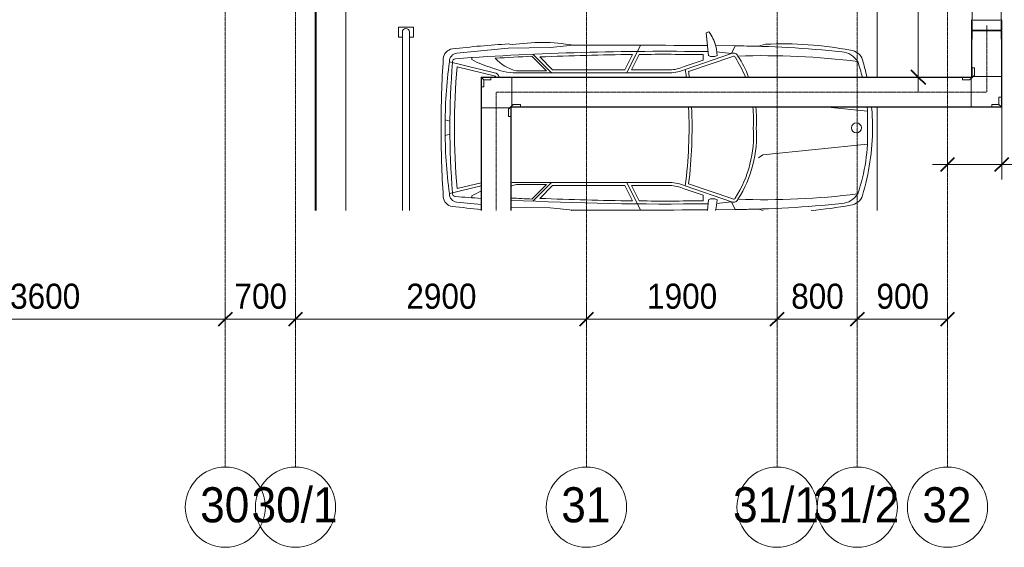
# Model space of a CAD drawing. Header units: millimetres. Extents: x 5617 to 112254, y 7718 to 133720.
# Tile 59 of 82: x 96351 to 106167, y 50962 to 56223. Entities that reach past the tile are written whole.
import ezdxf

# ---------------------------------------------------------------- set-up
doc = ezdxf.new("R2010")
doc.units = ezdxf.units.MM
doc.linetypes.add('Линия сетки', pattern=[25, 20, -2.5, 0, -2.5])
doc.linetypes.add('Осевая', pattern=[14, 10, -2, 0, -2])
for name, color, linetype, lineweight in [('Кабельные лотки', 7, 'Continuous', 18), ('Опуск', 7, 'Continuous', 18), ('Осевая линия', 7, 'Осевая', 18), ('Оси', 7, 'Continuous', 9), ('Парковка', 7, 'Continuous', 18), ('Перекрытия', 7, 'Continuous', 18), ('Размеры', 7, 'Continuous', 9), ('Размеры-100', 7, 'Continuous', 9), ('Соединительные детали кабельных лотков', 7, 'Continuous', 18), ('Стены разрез', 7, 'Continuous', 40), ('Элементы узлов', 7, 'Continuous', 18)]:
    doc.layers.add(name, color=color, linetype=linetype, lineweight=lineweight)
doc.styles.add('Arial', font='arial.ttf', dxfattribs={"width": 0.9, "height": 250})
doc.styles.add('Arial_1', font='arial.ttf', dxfattribs={"width": 0.9, "height": 350})
doc.dimstyles.new('Основной_2_5_мм', dxfattribs={"dimscale": 304.8, "dimtxt": 255.06485, "dimasz": 0.463911, "dimexe": 0.492126, "dimexo": 0.492126, "dimgap": 0.098425, "dimtad": 1, "dimdec": 0, "dimdsep": 46, "dimtxsty": 'Arial', "dimblk1": 'OBLIQUE', "dimblk2": 'OBLIQUE', "dimsah": 1, "dimcen": 0.09, "dimdle": 0.492126, "dimazin": 2, "dimtfac": 1, "dimtdec": 4, "dimtix": 1, "dimtmove": 1, "dimatfit": 3, "dimfxl": 1, "dimtvp": 1, "dimtolj": 1, "dimtzin": 0, "dimlwd": 20, "dimlwe": 20, "dimarcsym": 2})
doc.dimstyles.new('Основной_2_5_мм_1', dxfattribs={"dimscale": 304.8, "dimtxt": 255.06485, "dimasz": 0.463911, "dimexe": 0.492126, "dimexo": 0.492126, "dimgap": 0.098425, "dimtad": 1, "dimdec": 0, "dimdsep": 46, "dimtxsty": 'Arial', "dimblk1": 'OBLIQUE', "dimblk2": 'OBLIQUE', "dimsah": 1, "dimcen": 0.09, "dimdle": 0.492126, "dimazin": 2, "dimtfac": 1, "dimtdec": 4, "dimtix": 1, "dimtmove": 0, "dimatfit": 3, "dimfxl": 1, "dimtvp": 1, "dimtolj": 1, "dimtzin": 0, "dimlwd": 20, "dimlwe": 20, "dimarcsym": 2})

# ---------------------------------------------------------------- blocks, each defined once
blk = doc.blocks.new('199_Парковочные места 3 класса и МГН - Средний класс-V21-МКСС_LB01_-7_650__Кабельные конструкции_Лотки_2')
at = {"layer": 'Парковка', "color": 253, "true_color": 0xaaaaaa}
for p, q in [((0, -5300), (0, 0)), ((0, 0), (749.7, 0)), ((1049.7, 0), (2078.4, 0)), ((250, -4625), (250, -4775)), ((250, -4625), (350, -4625)), ((300, -4665), (2078.4, -4665)), ((350, -4625), (350, -4665)), ((250, -4775), (350, -4775)), ((300, -4735), (2078.4, -4735)), ((350, -4735), (350, -4775)), ((2078.4, -5300), (0, -5300))]:
    blk.add_line(p, q, dxfattribs=at)
blk.add_arc((300, -4700), 35, 90, 270, dxfattribs=at)
at = {"layer": 'Элементы узлов', "color": 253, "true_color": 0xaaaaaa}
for p, q in [((1049.7, -492.4), (1089.6, -98.7)), ((1523.8, -1142.3), (1418.1, -98.7)), ((422.3, -1114.3), (442.5, -1185.5)), ((422.3, -1114.3), (442.5, -1185.5)), ((1554.8, -1185.7), (1523.8, -1142.3)), ((2078.4, -1139), (2065.2, -1185.5)), ((2065.2, -1185.5), (2078.4, -1139)), ((435.9, -1612.5), (437.8, -1418.4)), ((437.8, -1418.4), (435.9, -1612.5)), ((515.3, -1452.5), (437.8, -1418.4)), ((515.3, -1452.5), (496.7, -1604.6)), ((515.3, -1452.5), (672.7, -1914.3)), ((542.8, -1440), (693.3, -1881.5)), ((1964.9, -1440), (1814.4, -1881.5)), ((1992.3, -1452.5), (1834.9, -1914.3)), ((1992.3, -1452.5), (2069.9, -1418.4)), ((1992.3, -1452.5), (2010.9, -1604.6)), ((2071.8, -1612.5), (2069.9, -1418.4)), ((2071.8, -1612.5), (2069.9, -1418.4)), ((297.9, -1678.4), (307.5, -1706.8)), ((297.9, -1678.4), (307.5, -1706.8)), ((307.5, -1706.8), (535.8, -1682.8)), ((307.5, -1706.8), (435.2, -1693.4)), ((580.4, -1736.3), (524.7, -1736.3)), ((580.4, -1736.3), (644.8, -1925.3)), ((1927.3, -1736.3), (1862.8, -1925.3)), ((1927.3, -1736.3), (1982.9, -1736.3)), ((2078.4, -1694), (1971.9, -1682.8)), ((2072.4, -1693.4), (2078.4, -1694)), ((677.7, -2069.4), (677.7, -2449.4)), ((707.7, -2069.1), (707.7, -3598.1)), ((1800, -2069.1), (1799.9, -3598.1)), ((1830, -2069.4), (1830, -2449.4)), ((707.7, -2497.5), (431.5, -2362.6)), ((677.7, -2449.4), (523.4, -2374)), ((677.7, -2516.2), (524, -2441.1)), ((1800, -2497.5), (2076.1, -2362.6)), ((1830, -2449.4), (1984.3, -2374)), ((1830, -2516.2), (1983.6, -2441.1)), ((677.7, -2516.2), (677.7, -3236.7)), ((1830, -2516.2), (1830, -3236.7)), ((453.3, -3259.9), (431.6, -3033.4)), ((2054.4, -3259.9), (2076.1, -3033.4)), ((677.7, -3236.7), (548.7, -3365.7)), ((1830, -3236.7), (1959, -3365.7)), ((462.6, -3681.8), (453.3, -3259.9)), ((707.7, -3249.1), (521.7, -3435.1)), ((687.7, -3297.4), (542, -3443)), ((687.7, -3297.4), (687.7, -3598.1)), ((1799.9, -3249.1), (1986, -3435.1)), ((1819.9, -3297.4), (1819.9, -3598.1)), ((1819.9, -3297.4), (1965.6, -3443)), ((2045.8, -3650), (2054.4, -3259.9)), ((419.2, -3675.6), (428.5, -3641.5)), ((428.5, -3641.5), (419.2, -3675.6)), ((511.9, -4192.1), (462.6, -3681.8)), ((707.7, -3817), (596, -4265.1)), ((737.9, -3819.8), (645.9, -4188.9)), ((1802.2, -3950), (1861.7, -4188.9)), ((1833.1, -3950), (1911.6, -4265.1)), ((1995.8, -4192.1), (2019.2, -3950)), ((574.3, -4041.7), (555, -4041.7)), ((1933.4, -4041.7), (1952.6, -4041.7)), ((1188.1, -4261.3), (1176.6, -4307.4)), ((1319.5, -4261.3), (1331, -4307.4))]:
    blk.add_line(p, q, dxfattribs=at)
blk.add_circle((1255.7, -208.4), 49.6, dxfattribs=at)
for centre, radius, start, end in [((1253.8, -2377.4), 2329.4, 90.0001, 95.03047), ((1253.8, -2377.4), 2329.4, 90.0001, 95.03047), ((1178.2, -1868.5), 1772, 87.55356, 94.16292), ((1253.8, -2377.4), 2329.4, 73.12837, 89.9999), ((1253.8, -2377.4), 2329.4, 73.12837, 89.9999), ((1329.5, -1868.5), 1772, 70.71315, 92.44644), ((617.5, -279.1), 136.8, 106.87163, 175.06646), ((617.5, -279.1), 136.8, 106.87163, 175.06646), ((710.3, -375.7), 214.7, 123.15565, 174.25868), ((8357.7, -1141), 7822.1, 173.06091, 181.81947), ((1253.8, -2377.4), 2329.4, 102.50053, 106.87163), ((1253.8, -2377.4), 2329.4, 102.50053, 106.87163), ((1178.2, -1868.5), 1772, 103.99605, 109.28685), ((1797.4, -375.7), 214.7, 5.74132, 56.84435), ((-5850.1, -1141), 7822.1, 358.18053, 6.93909), ((1890.2, -279.1), 136.8, 4.93354, 73.12837), ((1890.2, -279.1), 136.8, 4.93354, 73.12837), ((3990.7, -937.1), 3572.9, 169.19502, 182.84297), ((3990.7, -937.1), 3572.9, 169.19502, 182.84297), ((-1483.1, -937.1), 3572.9, 4.43169, 10.80498), ((-1483.1, -937.1), 3572.9, 4.43169, 10.80498), ((12318.1, -1542.7), 11881, 174.25868, 179.4003), ((-9810.4, -1542.7), 11881, 0.5997, 5.74132), ((12318.1, -1542.7), 11881, 178.27689, 179.4003), ((1172.2, -2380), 1175.5, 86.01808, 95.99024), ((1172.2, -2380), 1145.5, 85.91361, 96.14721), ((1335.5, -2380), 1175.5, 57.43771, 93.98192), ((1335.5, -2380), 1145.5, 57.23043, 94.08639), ((-9810.4, -1542.7), 11881, 0.5997, 1.72311), ((1172.2, -2380), 1175.5, 111.08025, 122.56229), ((1172.2, -2380), 1145.5, 111.66889, 122.56229), ((555, -1431.5), 44.9, 110.13727, 207.92346), ((555, -1431.5), 14.9, 110.13727, 214.65666), ((1952.7, -1431.5), 14.9, 325.34334, 79.17584), ((1952.7, -1431.5), 44.9, 332.07654, 69.86273), ((545.7, -2019.9), 421.9, 91.34489, 125.96656), ((545.7, -2019.9), 421.9, 105.08018, 125.96656), ((444.1, -1640.4), 100.9, 335.18442, 24.81558), ((2063.5, -1640.4), 100.9, 155.18442, 204.81558), ((1962, -2019.9), 421.9, 73.91151, 88.65511), ((1962, -2019.9), 421.9, 73.9699, 74.91982), ((122294.8, -2693.9), 121863.7, 179.529578, 180.159624), ((122294.8, -2693.9), 121863.7, 179.529578, 180.159624), ((29999.8, -2117.9), 29507.5, 179.16337, 184.05433), ((29999.8, -2117.9), 29477.5, 179.25824, 180.49792), ((-27492.1, -2117.9), 29507.5, 357.02361, 0.83663), ((-27492.1, -2117.9), 29477.5, 359.50208, 0.74176), ((-119787.1, -2693.9), 121863.7, 359.840376, 0.470422), ((-119787.1, -2693.9), 121863.7, 359.840376, 0.470422), ((1253.8, -6444.6), 4597.5, 82.99641, 92.54567), ((308.1, -2077.9), 369.7, 1.31708, 24.38604), ((1253.8, -6444.6), 4567.5, 96.33929, 97.30888), ((308.1, -2077.9), 399.7, 1.26668, 24.1731), ((1253.8, -6444.6), 4597.5, 96.29716, 97.00333), ((1253.8, -6444.6), 4567.5, 82.69086, 92.56253), ((2199.5, -2077.9), 399.7, 155.8269, 178.73332), ((2199.5, -2077.9), 369.7, 155.61396, 178.68292), ((29999.8, -2117.9), 29477.5, 180.62835, 182.42614), ((-27492.1, -2117.9), 29477.5, 357.57386, 359.37165), ((2197.9, -3346.5), 1793.9, 169.94924, 189.46651), ((2197.9, -3346.5), 1793.9, 169.94924, 189.46651), ((309.7, -3346.5), 1793.9, 9.49552, 10.05076), ((309.7, -3346.5), 1793.9, 9.52883, 10.05076), ((29999.8, -2117.9), 29487.5, 182.57574, 183.2896), ((-27492.1, -2117.9), 29487.5, 357.02166, 357.42426), ((270, -3491.9), 431, 312.44171, 345.73967), ((104.4, -3598.1), 603.3, 335.9999, 0.0001), ((2403.2, -3598.1), 603.3, 179.9999, 184.94821), ((2237.6, -3491.9), 431, 194.26033, 201.61001), ((9206.1, -3181.8), 8800.8, 183.21671, 186.88355), ((9206.1, -3181.8), 8800.8, 183.21671, 186.88355), ((753.8, -3817), 46.1, 95.3998, 180), ((753.8, -3817), 16.1, 106.79384, 189.78728), ((-103, -3648.4), 783.2, 329.85536, 345.58144), ((2610.7, -3648.4), 783.2, 202.65835, 210.14464), ((-27492.1, -2117.9), 29507.5, 355.94567, 356.44003), ((-6698.4, -3181.8), 8800.8, 353.11645, 354.99236), ((-6698.4, -3181.8), 8800.8, 353.11645, 354.99236), ((592.6, -4184.1), 81.1, 185.69288, 272.42286), ((599.8, -4201.7), 33.8, 184.05433, 277.09501), ((1253.8, 2688.8), 6904.6, 264.9489, 275.0511), ((1907.8, -4201.7), 33.8, 262.90499, 355.94567), ((1915.1, -4184.1), 81.1, 267.57714, 354.30712), ((571.1, -4224.2), 103.1, 186.88355, 266.35928), ((571.1, -4224.2), 103.1, 186.88355, 266.35928), ((1185.4, -179.7), 4127.7, 261.79078, 270.94992), ((1253.8, 3792.2), 8053.7, 265.37189, 274.62811), ((1322.3, -179.7), 4127.7, 269.05008, 278.20922), ((1936.5, -4224.2), 103.1, 273.64072, 353.11645), ((1936.5, -4224.2), 103.1, 273.64072, 353.11645), ((1249.8, 6442.3), 10791.2, 266.35928, 270.02128), ((1249.8, 6442.3), 10791.2, 266.35928, 270.02128), ((1257.8, 6442.3), 10791.2, 269.97872, 273.64072), ((1257.8, 6442.3), 10791.2, 269.97872, 273.64072)]:
    blk.add_arc(centre, radius, start, end, dxfattribs=at)
blk = doc.blocks.new('135_SLK_GD_AR_rvt-1-МКСС_LB01_-7_650__Кабельные конструкции_Лотки_2')
at = {"layer": 'Перекрытия', "color": 253, "true_color": 0xaaaaaa}
blk.add_line((119650, 60050), (119650, 54321.6), dxfattribs=at)
at = {"layer": 'Стены разрез', "color": 253, "true_color": 0xaaaaaa}
for p, q in [((119650, 77098), (119650, 54321.6)), ((119652, 54321.6), (119652, 77098))]:
    blk.add_line(p, q, dxfattribs=at)
at = {"layer": 'Парковка', "color": 253, "lineweight": 18, "true_color": 0xaaaaaa, "rotation": 269.9999999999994}
blk.add_blockref('199_Парковочные места 3 класса и МГН - Средний класс-V21-МКСС_LB01_-7_650__Кабельные конструкции_Лотки_2', (125250, 56400), dxfattribs=at)
blk = doc.blocks.new('OSTEC_CLH - ЛН_ ЛП - СЛУМИ - Угол горизонтальный - ZS - Цинкование по методу Сендзимира-1209142-МКСС_LB01_-7_650__Кабельные конструкции_Лотки_2')
at = {"layer": 'Осевая линия'}
for p, q in [((0, 155), (0, 0)), ((-155, 0), (0, 0)), ((-154, 0), (-155, 0))]:
    blk.add_line(p, q, dxfattribs=at)
at = {"layer": 'Соединительные детали кабельных лотков', "color": 96, "true_color": 0x008000}
for p, q in [((-155, 147.5), (-155, 150)), ((-155, 150), (-150, 150)), ((-147.5, 147.5), (-155, 147.5)), ((-155, -147.5), (-155, 138.1)), ((-147.5, 155), (-150, 155)), ((-150, 155), (-150, 150)), ((-147.5, 147.5), (-147.5, 155)), ((147.5, 155), (-138.1, 155)), ((150, 155), (147.5, 155)), ((147.5, 155), (147.5, -147.5)), ((150, -150), (150, 155)), ((-155, -150), (-155, -147.5)), ((147.5, -147.5), (-155, -147.5)), ((150, -150), (-155, -150))]:
    blk.add_line(p, q, dxfattribs=at)
blk = doc.blocks.new('OSTEC_U - ЛН_ ЛП - СЛУМИ - OSTEC_U - ЛН_ ЛП - СЛУМИ-1209080-МКСС_LB01_-7_650__Кабельные конструкции_Лотки_2')
at = {"layer": 'Соединительные детали кабельных лотков', "color": 96, "true_color": 0x008000}
for p, q in [((-24, 24), (-95, 24)), ((-95, 0), (-95, 24)), ((0, 0), (-95, 0)), ((-95, 0), (-95, -0.9)), ((-24, 95), (0, 95)), ((-24, 95), (-24, 24)), ((-24, 24), (0, 0)), ((0, 0), (-24, 24)), ((0.9, 95), (0, 95)), ((0, 95), (0, 0)), ((0.9, -0.2), (0, 0)), ((0, 0), (0.9, -0.2)), ((0, 0), (0.2, -0.9)), ((0.2, -0.9), (0, 0))]:
    blk.add_line(p, q, dxfattribs=at)
for start, end in [(270, 349.25678), (270, 349.25678), (280.74322, 360), (280.74322, 360)]:
    blk.add_arc((0, 0), 0.9, start, end, dxfattribs=at)
blk = doc.blocks.new('OSTEC_U - ЛН_ ЛП - СЛУМИ - OSTEC_U - ЛН_ ЛП - СЛУМИ-1209086-МКСС_LB01_-7_650__Кабельные конструкции_Лотки_2')
at = {"layer": 'Соединительные детали кабельных лотков', "color": 96, "true_color": 0x008000}
for p, q in [((-95, 0.9), (-95, 0)), ((0, 95), (-0.9, 95)), ((0, 0), (0, 95)), ((0, 95), (24, 95)), ((0, 0), (24, 24)), ((0, 0), (0.9, 0.2)), ((0.9, 0.2), (0, 0)), ((24, 24), (24, 95)), ((-95, 0), (0, 0)), ((-95, -24), (-95, 0)), ((-95, -24), (-24, -24)), ((-24, -24), (0, 0)), ((-0.2, -0.9), (0, 0)), ((0, 0), (-0.2, -0.9))]:
    blk.add_line(p, q, dxfattribs=at)
for start, end in [(10.74322, 90), (10.74322, 37.16214), (180, 259.25678), (232.83786, 259.25678)]:
    blk.add_arc((0, 0), 0.9, start, end, dxfattribs=at)
blk = doc.blocks.new('OSTEC_CLV - ЛН_ ЛП - ПШСМ - Угол вертикальный - ZS - Цинкование по методу Сендзимира-1320245-МКСС_LB01_-7_650__Кабельные конструкции_Лотки_2')
at = {"layer": 'Осевая линия'}
for q in [(57716.6, 78950), (57771, 78950)]:
    blk.add_line((57770.6, 78950), q, dxfattribs=at)
blk = doc.blocks.new('OSTEC_U - ЛН_ ЛП - ПШСМ - OSTEC_U - ЛН_ ЛП - ПШСМ-1318614-МКСС_LB01_-7_650__Кабельные конструкции_Лотки_2')
at = {"layer": 'Соединительные детали кабельных лотков', "color": 96, "true_color": 0x008000}
for p, q in [((57691.6, 79097.5), (57691.6, 79095.5)), ((57716.6, 79097.5), (57691.6, 79097.5)), ((57691.6, 79095.5), (57716.6, 79095.5)), ((57716.6, 79097.5), (57728.1, 79097.5)), ((57728.1, 79097.5), (57716.6, 79097.5)), ((57728.1, 79095.5), (57716.6, 79095.5)), ((57728.1, 79097.5), (57730, 79097.5)), ((57730, 79097.5), (57728.1, 79097.5)), ((57728.1, 79095.5), (57728.1, 79097.5)), ((57728.1, 79095.5), (57728.1, 79097.5)), ((57730, 79095.5), (57728.1, 79095.5)), ((57730, 79097.5), (57771.6, 79097.5)), ((57771.6, 79097.5), (57730, 79097.5)), ((57730, 79095.5), (57730, 79097.5)), ((57730, 79095.5), (57730, 79097.5)), ((57857.6, 79095.5), (57730, 79095.5)), ((57738.2, 79095.5), (57741.6, 79095.5)), ((57756.6, 79095.5), (57857.6, 79095.5)), ((57857.6, 79095.5), (57857.6, 79097.5)), ((57857.6, 79095.5), (57857.6, 79097.5))]:
    blk.add_line(p, q, dxfattribs=at)
blk = doc.blocks.new('OSTEC_U - ЛН_ ЛП - ПШСМ - OSTEC_U - ЛН_ ЛП - ПШСМ-1318622-МКСС_LB01_-7_650__Кабельные конструкции_Лотки_2')
at = {"layer": 'Соединительные детали кабельных лотков', "color": 96, "true_color": 0x008000}
for p, q in [((57691.6, 78804.5), (57691.6, 78802.5)), ((57716.6, 78804.5), (57691.6, 78804.5)), ((57691.6, 78802.5), (57716.6, 78802.5)), ((57716.6, 78804.5), (57728.1, 78804.5)), ((57716.6, 78802.5), (57728.1, 78802.5)), ((57728.1, 78802.5), (57716.6, 78802.5)), ((57728.1, 78804.5), (57730, 78804.5)), ((57728.1, 78802.5), (57728.1, 78804.5)), ((57728.1, 78802.5), (57728.1, 78804.5)), ((57728.1, 78802.5), (57730, 78802.5)), ((57730, 78802.5), (57728.1, 78802.5)), ((57730, 78804.5), (57857.6, 78804.5)), ((57730, 78802.5), (57730, 78804.5)), ((57730, 78802.5), (57730, 78804.5)), ((57730, 78802.5), (57771.6, 78802.5)), ((57771.6, 78802.5), (57730, 78802.5)), ((57741.6, 78804.5), (57738.2, 78804.5)), ((57857.6, 78804.5), (57756.6, 78804.5)), ((57857.6, 78802.5), (57857.6, 78804.5)), ((57857.6, 78802.5), (57857.6, 78804.5))]:
    blk.add_line(p, q, dxfattribs=at)
blk = doc.blocks.new('OSTEC_U - ЛН_ ЛП - ПШСМ - OSTEC_U - ЛН_ ЛП - ПШСМ-1318630-МКСС_LB01_-7_650__Кабельные конструкции_Лотки_2')
at = {"layer": 'Соединительные детали кабельных лотков', "color": 96, "true_color": 0x008000}
for p, q in [((57676.6, 78806.5), (57691.6, 78806.5)), ((57676.6, 78806.5), (57676.6, 78804.5)), ((57691.6, 78804.5), (57676.6, 78804.5)), ((57691.6, 78806.5), (57691.6, 78804.5)), ((57741.6, 78806.5), (57691.6, 78806.5)), ((57691.6, 78806.5), (57691.6, 78804.5)), ((57691.6, 78804.5), (57741.6, 78804.5)), ((57741.6, 78804.5), (57741.6, 78806.5)), ((57741.6, 78806.5), (57756.6, 78806.5)), ((57741.6, 78806.5), (57741.6, 78804.5)), ((57756.6, 78804.5), (57741.6, 78804.5)), ((57756.6, 78806.5), (57756.6, 78804.5))]:
    blk.add_line(p, q, dxfattribs=at)
blk = doc.blocks.new('OSTEC_U - ЛН_ ЛП - ПШСМ - OSTEC_U - ЛН_ ЛП - ПШСМ-1318636-МКСС_LB01_-7_650__Кабельные конструкции_Лотки_2')
at = {"layer": 'Соединительные детали кабельных лотков', "color": 96, "true_color": 0x008000}
for p, q in [((57676.6, 79095.5), (57691.6, 79095.5)), ((57676.6, 79095.5), (57676.6, 79093.5)), ((57691.6, 79093.5), (57676.6, 79093.5)), ((57691.6, 79095.5), (57691.6, 79093.5)), ((57741.6, 79095.5), (57691.6, 79095.5)), ((57691.6, 79095.5), (57691.6, 79093.5)), ((57691.6, 79093.5), (57741.6, 79093.5)), ((57741.6, 79093.5), (57741.6, 79095.5)), ((57741.6, 79095.5), (57756.6, 79095.5)), ((57741.6, 79095.5), (57741.6, 79093.5)), ((57756.6, 79093.5), (57741.6, 79093.5)), ((57756.6, 79095.5), (57756.6, 79093.5))]:
    blk.add_line(p, q, dxfattribs=at)
blk = doc.blocks.new('OSTEC_CLV - ЛН_ ЛП - ПШСМ - Угол вертикальный - ZS - Цинкование по методу Сендзимира-V44-МКСС_LB01_-7_650__Кабельные конструкции_Лотки_2')
at = {"layer": 'Осевая линия'}
for p, q in [((57662.6, 78950), (57662.2, 78950)), ((57666.8, 78950), (57662.6, 78950))]:
    blk.add_line(p, q, dxfattribs=at)
blk = doc.blocks.new('OSTEC_U - ЛН_ ЛП - ПШСМ - OSTEC_U - ЛН_ ЛП - ПШСМ-V45-МКСС_LB01_-7_650__Кабельные конструкции_Лотки_2')
at = {"layer": 'Соединительные детали кабельных лотков', "color": 96, "true_color": 0x008000}
for p, q in [((57575.6, 79095.5), (57575.6, 79097.5)), ((57575.6, 79095.5), (57575.6, 79097.5)), ((57666.6, 79095.5), (57575.6, 79095.5)), ((57575.6, 79095.5), (57666.6, 79095.5)), ((57666.6, 79097.5), (57661.6, 79097.5)), ((57661.6, 79097.5), (57666.6, 79097.5))]:
    blk.add_line(p, q, dxfattribs=at)
blk = doc.blocks.new('OSTEC_U - ЛН_ ЛП - ПШСМ - OSTEC_U - ЛН_ ЛП - ПШСМ-V46-МКСС_LB01_-7_650__Кабельные конструкции_Лотки_2')
at = {"layer": 'Соединительные детали кабельных лотков', "color": 96, "true_color": 0x008000}
for p, q in [((57666.6, 78804.5), (57575.6, 78804.5)), ((57575.6, 78804.5), (57666.6, 78804.5)), ((57575.6, 78802.5), (57575.6, 78804.5)), ((57575.6, 78802.5), (57575.6, 78804.5)), ((57666.6, 78802.5), (57661.6, 78802.5)), ((57661.6, 78802.5), (57666.6, 78802.5))]:
    blk.add_line(p, q, dxfattribs=at)
blk = doc.blocks.new('Ось сетки - Круг_Ø8 мм-6577-МКСС_LB01_-7_650__Кабельные конструкции_Лотки_2')
at = {"layer": 'Оси', "lineweight": 20}
for start, end in [(360, 180), (180, 360)]:
    blk.add_arc((0, 0), 4, start, end, dxfattribs=at)
blk = doc.blocks.new('DIMBLOCK22-МКСС_LB01_-7_650__Кабельные конструкции_Лотки_2')
at = {"layer": 'Размеры-100', "lineweight": 20, "transparency": 16777216}
for p, q in [((105309.7, 55500.3), (105309.7, 59700)), ((105309.7, 59550), (105159.7, 59550)), ((105309.7, 59550), (105359.7, 59550)), ((105309.7, 55650.3), (105159.7, 55650.3)), ((105309.7, 55650.3), (105359.7, 55650.3))]:
    blk.add_line(p, q, dxfattribs=at)
at = {"layer": 'Размеры-100', "lineweight": 40, "transparency": 16777216}
for p, q in [((105309.7, 59550), (105239, 59620.7)), ((105309.7, 59550), (105380.4, 59479.3)), ((105309.7, 55650.3), (105239, 55721)), ((105309.7, 55650.3), (105380.4, 55579.6))]:
    blk.add_line(p, q, dxfattribs=at)
at = {"layer": 'Размеры-100', "color": 0, "lineweight": 20, "transparency": 16777216, "insert": (104955.2, 57254.8), "char_height": 250, "width": 828.765, "attachment_point": 1, "rotation": 90, "line_spacing_factor": 0.941778, "style": 'Arial'}
blk.add_mtext('3900', dxfattribs=at)
blk = doc.blocks.new('_Oblique')
at = {"color": 0, "linetype": 'ByBlock', "lineweight": -2}
blk.add_line((-0.5, -0.5), (0.5, 0.5), dxfattribs=at)
blk = doc.blocks.new('DIMBLOCK23-МКСС_LB01_-7_650__Кабельные конструкции_Лотки_2')
at = {"layer": 'Размеры-100', "lineweight": 20, "transparency": 16777216}
for p, q in [((106141.9, 54779.5), (106141.9, 55505.3)), ((105601.5, 54779.5), (105601.5, 54929.5)), ((105451.5, 54779.5), (106291.9, 54779.5)), ((105601.5, 54779.5), (105601.5, 54729.5)), ((106284.4, 54779.5), (105871.7, 54779.5)), ((106141.9, 54779.5), (106141.9, 54629.5)), ((106802.4, 54779.5), (106284.4, 54779.5))]:
    blk.add_line(p, q, dxfattribs=at)
at = {"layer": 'Размеры-100', "lineweight": 40, "transparency": 16777216}
for p, q in [((105601.5, 54779.5), (105530.8, 54708.8)), ((105601.5, 54779.5), (105672.2, 54850.2)), ((106141.9, 54779.5), (106071.2, 54708.8)), ((106141.9, 54779.5), (106212.6, 54850.2))]:
    blk.add_line(p, q, dxfattribs=at)
at = {"layer": 'Размеры-100', "color": 0, "lineweight": 20, "transparency": 16777216, "insert": (106284.4, 55134.1), "char_height": 250, "width": 621.573, "attachment_point": 1, "line_spacing_factor": 0.941778, "style": 'Arial'}
blk.add_mtext('540', dxfattribs=at)
blk = doc.blocks.new('DIMBLOCK46-МКСС_LB01_-7_650__Кабельные конструкции_Лотки_2')
at = {"layer": 'Размеры-100', "lineweight": 20, "transparency": 16777216}
for p, q in [((94801.5, 53236.2), (94801.5, 53386.2)), ((98401.5, 53236.2), (98401.5, 53386.2)), ((94801.5, 53236.2), (98401.5, 53236.2)), ((94801.5, 53236.2), (94801.5, 53186.1)), ((98401.5, 53236.2), (98401.5, 53186.1))]:
    blk.add_line(p, q, dxfattribs=at)
at = {"layer": 'Размеры-100', "lineweight": 40, "transparency": 16777216}
for p, q in [((94801.5, 53236.2), (94872.2, 53306.9)), ((98401.5, 53236.2), (98472.2, 53306.9)), ((94801.5, 53236.2), (94730.8, 53165.5)), ((98401.5, 53236.2), (98330.8, 53165.5))]:
    blk.add_line(p, q, dxfattribs=at)
at = {"layer": 'Размеры-100', "color": 0, "lineweight": 20, "transparency": 16777216, "insert": (96256.1, 53590.7), "char_height": 250, "width": 828.765, "attachment_point": 1, "line_spacing_factor": 0.941778, "style": 'Arial'}
blk.add_mtext('3600', dxfattribs=at)
blk = doc.blocks.new('DIMBLOCK47-МКСС_LB01_-7_650__Кабельные конструкции_Лотки_2')
at = {"layer": 'Размеры-100', "lineweight": 20, "transparency": 16777216}
for p, q in [((98401.5, 53236.2), (98401.5, 53386.2)), ((99101.5, 53236.2), (99101.5, 53386.2)), ((98401.5, 53236.2), (99101.5, 53236.2)), ((98401.5, 53236.2), (98401.5, 53186.1)), ((99101.5, 53236.2), (99101.5, 53186.1))]:
    blk.add_line(p, q, dxfattribs=at)
at = {"layer": 'Размеры-100', "lineweight": 40, "transparency": 16777216}
for p, q in [((98401.5, 53236.2), (98472.2, 53306.9)), ((99101.5, 53236.2), (99172.2, 53306.9)), ((98401.5, 53236.2), (98330.8, 53165.5)), ((99101.5, 53236.2), (99030.8, 53165.5))]:
    blk.add_line(p, q, dxfattribs=at)
at = {"layer": 'Размеры-100', "color": 0, "lineweight": 20, "transparency": 16777216, "insert": (98492.5, 53590.7), "char_height": 250, "width": 621.573, "attachment_point": 1, "line_spacing_factor": 0.941778, "style": 'Arial'}
blk.add_mtext('700', dxfattribs=at)
blk = doc.blocks.new('DIMBLOCK48-МКСС_LB01_-7_650__Кабельные конструкции_Лотки_2')
at = {"layer": 'Размеры-100', "lineweight": 20, "transparency": 16777216}
for p, q in [((99101.5, 53236.2), (99101.5, 53386.2)), ((102001.5, 53236.2), (102001.5, 53386.2)), ((99101.5, 53236.2), (102001.5, 53236.2)), ((99101.5, 53236.2), (99101.5, 53186.1)), ((102001.5, 53236.2), (102001.5, 53186.1))]:
    blk.add_line(p, q, dxfattribs=at)
at = {"layer": 'Размеры-100', "lineweight": 40, "transparency": 16777216}
for p, q in [((99101.5, 53236.2), (99172.2, 53306.9)), ((102001.5, 53236.2), (102072.2, 53306.9)), ((99101.5, 53236.2), (99030.8, 53165.5)), ((102001.5, 53236.2), (101930.8, 53165.5))]:
    blk.add_line(p, q, dxfattribs=at)
at = {"layer": 'Размеры-100', "color": 0, "lineweight": 20, "transparency": 16777216, "insert": (100206.1, 53590.7), "char_height": 250, "width": 828.765, "attachment_point": 1, "line_spacing_factor": 0.941778, "style": 'Arial'}
blk.add_mtext('2900', dxfattribs=at)
blk = doc.blocks.new('DIMBLOCK49-МКСС_LB01_-7_650__Кабельные конструкции_Лотки_2')
at = {"layer": 'Размеры-100', "lineweight": 20, "transparency": 16777216}
for p, q in [((102001.5, 53236.2), (102001.5, 53386.2)), ((103901.5, 53236.2), (103901.5, 53386.2)), ((102001.5, 53236.2), (103901.5, 53236.2)), ((102001.5, 53236.2), (102001.5, 53186.1)), ((103901.5, 53236.2), (103901.5, 53186.1))]:
    blk.add_line(p, q, dxfattribs=at)
at = {"layer": 'Размеры-100', "lineweight": 40, "transparency": 16777216}
for p, q in [((102001.5, 53236.2), (102072.2, 53306.9)), ((103901.5, 53236.2), (103972.2, 53306.9)), ((102001.5, 53236.2), (101930.8, 53165.5)), ((103901.5, 53236.2), (103830.8, 53165.5))]:
    blk.add_line(p, q, dxfattribs=at)
at = {"layer": 'Размеры-100', "color": 0, "lineweight": 20, "transparency": 16777216, "insert": (102606.1, 53590.7), "char_height": 250, "width": 828.765, "attachment_point": 1, "line_spacing_factor": 0.941778, "style": 'Arial'}
blk.add_mtext('1900', dxfattribs=at)
blk = doc.blocks.new('DIMBLOCK50-МКСС_LB01_-7_650__Кабельные конструкции_Лотки_2')
at = {"layer": 'Размеры-100', "lineweight": 20, "transparency": 16777216}
for p, q in [((103901.5, 53236.2), (103901.5, 53386.2)), ((104701.5, 53236.2), (104701.5, 53386.2)), ((103901.5, 53236.2), (104701.5, 53236.2)), ((103901.5, 53236.2), (103901.5, 53186.1)), ((104701.5, 53236.2), (104701.5, 53186.1))]:
    blk.add_line(p, q, dxfattribs=at)
at = {"layer": 'Размеры-100', "lineweight": 40, "transparency": 16777216}
for p, q in [((103901.5, 53236.2), (103972.2, 53306.9)), ((104701.5, 53236.2), (104772.2, 53306.9)), ((103901.5, 53236.2), (103830.8, 53165.5)), ((104701.5, 53236.2), (104630.8, 53165.5))]:
    blk.add_line(p, q, dxfattribs=at)
at = {"layer": 'Размеры-100', "color": 0, "lineweight": 20, "transparency": 16777216, "insert": (104042.5, 53590.7), "char_height": 250, "width": 621.573, "attachment_point": 1, "line_spacing_factor": 0.941778, "style": 'Arial'}
blk.add_mtext('800', dxfattribs=at)
blk = doc.blocks.new('DIMBLOCK51-МКСС_LB01_-7_650__Кабельные конструкции_Лотки_2')
at = {"layer": 'Размеры-100', "lineweight": 20, "transparency": 16777216}
for p, q in [((104701.5, 53236.2), (104701.5, 53386.2)), ((105601.5, 53236.2), (105601.5, 53386.2)), ((104701.5, 53236.2), (105601.5, 53236.2)), ((104701.5, 53236.2), (104701.5, 53186.1)), ((105601.5, 53236.2), (105601.5, 53186.1))]:
    blk.add_line(p, q, dxfattribs=at)
at = {"layer": 'Размеры-100', "lineweight": 40, "transparency": 16777216}
for p, q in [((104701.5, 53236.2), (104772.2, 53306.9)), ((105601.5, 53236.2), (105672.2, 53306.9)), ((104701.5, 53236.2), (104630.8, 53165.5)), ((105601.5, 53236.2), (105530.8, 53165.5))]:
    blk.add_line(p, q, dxfattribs=at)
at = {"layer": 'Размеры-100', "color": 0, "lineweight": 20, "transparency": 16777216, "insert": (104892.5, 53590.7), "char_height": 250, "width": 621.573, "attachment_point": 1, "line_spacing_factor": 0.941778, "style": 'Arial'}
blk.add_mtext('900', dxfattribs=at)

msp = doc.modelspace()

# ---------------------------------------------------------------- linework, layer by layer
at = {"layer": 'Кабельные лотки', "color": 96, "true_color": 0x008000}
for p, q in [((105841.9, 56113.3), (106141.9, 56113.3)), ((105841.9, 56113.3), (105841.9, 55655.3)), ((105844.5, 56113.3), (105844.5, 55655.3)), ((106139.4, 56113.3), (106139.4, 55655.3)), ((106141.9, 56113.3), (106141.9, 55655.3)), ((101256.5, 55362.2), (101256.5, 55650.3)), ((101256.5, 55650.3), (105836.9, 55650.3)), ((101256.5, 55647.8), (105836.9, 55647.8)), ((105836.9, 55650.3), (105836.9, 55647.8)), ((105836.9, 55638.4), (105836.9, 55350.3)), ((105844.5, 55655.3), (105841.9, 55655.3)), ((106141.9, 55655.3), (105853.8, 55655.3)), ((100951.5, 55345.3), (101239.6, 55345.3)), ((100951.5, 54321.6), (100951.5, 55345.3)), ((100954, 54321.6), (100954, 55345.3)), ((101248.9, 55345.3), (101251.5, 55345.3)), ((101248.9, 54321.6), (101248.9, 55345.3)), ((101251.5, 54321.6), (101251.5, 55345.3)), ((101256.5, 55350.3), (101256.5, 55352.9)), ((101256.5, 55352.9), (105836.9, 55352.9)), ((101256.5, 55350.3), (105836.9, 55350.3))]:
    msp.add_line(p, q, dxfattribs=at)
at = {"layer": 'Опуск'}
for p, q in [((105841.9, 56218.3), (106141.9, 56218.3)), ((105841.9, 56118.3), (105841.9, 56218.3)), ((106141.9, 56218.3), (106141.9, 56118.3)), ((106141.9, 56118.3), (105841.9, 56118.3))]:
    msp.add_line(p, q, dxfattribs=at)
at = {"layer": 'Осевая линия'}
for p, q in [((105991.9, 56113.3), (105991.9, 55655.3)), ((101256.5, 55500.3), (105836.9, 55500.3)), ((101101.5, 54321.6), (101101.5, 55345.3))]:
    msp.add_line(p, q, dxfattribs=at)
at = {"layer": 'Оси', "linetype": 'Линия сетки'}
for p, q in [((98401.5, 51761.8), (98401.5, 133719.9)), ((99101.5, 51761.8), (99101.5, 133719.9)), ((102001.5, 51761.8), (102001.5, 133719.9)), ((103901.5, 51761.8), (103901.5, 133719.9)), ((104701.5, 51761.8), (104701.5, 133719.9)), ((105601.5, 51761.8), (105601.5, 133719.9))]:
    msp.add_line(p, q, dxfattribs=at)

# ---------------------------------------------------------------- block references
at = {"lineweight": 5}
msp.add_blockref('135_SLK_GD_AR_rvt-1-МКСС_LB01_-7_650__Кабельные конструкции_Лотки_2', (-20348.5, 0), dxfattribs=at)
at = {"layer": 'Оси', "lineweight": 20, "xscale": 99.99999999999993, "yscale": 99.99999999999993, "zscale": 99.99999999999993}
for p in [(98401.5, 51361.8), (99101.5, 51361.8), (102001.5, 51361.8), (103901.5, 51361.8), (104701.5, 51361.8), (105601.5, 51361.8)]:
    msp.add_blockref('Ось сетки - Круг_Ø8 мм-6577-МКСС_LB01_-7_650__Кабельные конструкции_Лотки_2', p, dxfattribs=at)
at = {"layer": 'Соединительные детали кабельных лотков', "color": 96, "true_color": 0x008000}
for name, p, rotation in [('OSTEC_U - ЛН_ ЛП - ПШСМ - OSTEC_U - ЛН_ ЛП - ПШСМ-V46-МКСС_LB01_-7_650__Кабельные конструкции_Лотки_2', (27041.9, 113884.9), 269.9999999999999), ('OSTEC_U - ЛН_ ЛП - ПШСМ - OSTEC_U - ЛН_ ЛП - ПШСМ-V45-МКСС_LB01_-7_650__Кабельные конструкции_Лотки_2', (27041.9, 113884.9), 270), ('OSTEC_U - ЛН_ ЛП - ПШСМ - OSTEC_U - ЛН_ ЛП - ПШСМ-1318622-МКСС_LB01_-7_650__Кабельные конструкции_Лотки_2', (27041.9, 113884.9), 270.0000000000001), ('OSTEC_U - ЛН_ ЛП - ПШСМ - OSTEC_U - ЛН_ ЛП - ПШСМ-1318630-МКСС_LB01_-7_650__Кабельные конструкции_Лотки_2', (27041.9, 113884.9), 270), ('OSTEC_U - ЛН_ ЛП - ПШСМ - OSTEC_U - ЛН_ ЛП - ПШСМ-1318636-МКСС_LB01_-7_650__Кабельные конструкции_Лотки_2', (27041.9, 113884.9), 270), ('OSTEC_U - ЛН_ ЛП - ПШСМ - OSTEC_U - ЛН_ ЛП - ПШСМ-1318614-МКСС_LB01_-7_650__Кабельные конструкции_Лотки_2', (27041.9, 113884.9), 270), ('OSTEC_U - ЛН_ ЛП - СЛУМИ - OSTEC_U - ЛН_ ЛП - СЛУМИ-1209080-МКСС_LB01_-7_650__Кабельные конструкции_Лотки_2', (100954.9, 55646.9), 180), ('OSTEC_U - ЛН_ ЛП - СЛУМИ - OSTEC_U - ЛН_ ЛП - СЛУМИ-1209086-МКСС_LB01_-7_650__Кабельные конструкции_Лотки_2', (101248, 55353.8), 180)]:
    msp.add_blockref(name, p, dxfattribs=dict(at, rotation=rotation))
at = {"layer": 'Соединительные детали кабельных лотков'}
for name, p, rotation in [('OSTEC_CLV - ЛН_ ЛП - ПШСМ - Угол вертикальный - ZS - Цинкование по методу Сендзимира-V44-МКСС_LB01_-7_650__Кабельные конструкции_Лотки_2', (27041.9, 113884.9), 270), ('OSTEC_CLV - ЛН_ ЛП - ПШСМ - Угол вертикальный - ZS - Цинкование по методу Сендзимира-1320245-МКСС_LB01_-7_650__Кабельные конструкции_Лотки_2', (27041.9, 113884.9), 270), ('OSTEC_CLH - ЛН_ ЛП - СЛУМИ - Угол горизонтальный - ZS - Цинкование по методу Сендзимира-1209142-МКСС_LB01_-7_650__Кабельные конструкции_Лотки_2', (101101.5, 55500.3), 180)]:
    msp.add_blockref(name, p, dxfattribs=dict(at, rotation=rotation))
at = {"layer": 'Соединительные детали кабельных лотков', "color": 96, "true_color": 0x008000}
for name, p in [('OSTEC_U - ЛН_ ЛП - СЛУМИ - OSTEC_U - ЛН_ ЛП - СЛУМИ-1209086-МКСС_LB01_-7_650__Кабельные конструкции_Лотки_2', (105845.4, 55646.9)), ('OSTEC_U - ЛН_ ЛП - СЛУМИ - OSTEC_U - ЛН_ ЛП - СЛУМИ-1209080-МКСС_LB01_-7_650__Кабельные конструкции_Лотки_2', (106138.5, 55353.8))]:
    msp.add_blockref(name, p, dxfattribs=at)
at = {"layer": 'Соединительные детали кабельных лотков'}
msp.add_blockref('OSTEC_CLH - ЛН_ ЛП - СЛУМИ - Угол горизонтальный - ZS - Цинкование по методу Сендзимира-1209142-МКСС_LB01_-7_650__Кабельные конструкции_Лотки_2', (105991.9, 55500.3), dxfattribs=at)

# ---------------------------------------------------------------- texts
at = {"layer": 'Оси', "char_height": 350, "attachment_point": 1, "style": 'Arial_1'}
for s, insert, width in [('30', (98150.9, 51560.7), 606.076), ('30/1', (98663.2, 51560.7), 1060.633), ('31', (101750.9, 51560.7), 606.076), ('31/1', (103463.2, 51560.7), 1060.633), ('31/2', (104263.2, 51560.7), 1060.633), ('32', (105350.9, 51560.7), 606.076)]:
    msp.add_mtext(s, dxfattribs=dict(at, insert=insert, width=width))

# ---------------------------------------------------------------- dimensions: what is measured, and where the dimension line sits
at = {"layer": 'Размеры', "lineweight": 20}
dim = msp.add_linear_dim(base=(105309.7, 59550), p1=(105209.7, 55650.3), p2=(105209.7, 59550), angle=90, dimstyle='Основной_2_5_мм_1', override={"dimpost": '<>', "dimfxl": 3899.674485}, dxfattribs=at)
dim.commit()
dim.dimension.update_dxf_attribs({"geometry": 'DIMBLOCK22-МКСС_LB01_-7_650__Кабельные конструкции_Лотки_2', "text_midpoint": (105152, 57600.2)})
dim = msp.add_linear_dim(base=(106141.9, 54779.5), p1=(105601.5, 54879.5), p2=(106141.9, 55655.3), dimstyle='Основной_2_5_мм', override={"dimpost": '<>', "dimfxl": 945.540412}, dxfattribs=at)
dim.commit()
dim.dimension.update_dxf_attribs({"geometry": 'DIMBLOCK23-МКСС_LB01_-7_650__Кабельные конструкции_Лотки_2', "text_midpoint": (106595.2, 54967.4), "dimtype": 160})
for base, p1, p2, override, picture, middle in [((98401.5, 53236.2), (94801.5, 53336.1), (98401.5, 53336.1), {"dimpost": '<>', "dimfxl": 3600}, 'DIMBLOCK46-МКСС_LB01_-7_650__Кабельные конструкции_Лотки_2', (96601.5, 53393.9)), ((99101.5, 53236.2), (98401.5, 53336.1), (99101.5, 53336.1), {"dimpost": '<>', "dimfxl": 700}, 'DIMBLOCK47-МКСС_LB01_-7_650__Кабельные конструкции_Лотки_2', (98751.5, 53393.8)), ((102001.5, 53236.2), (99101.5, 53336.1), (102001.5, 53336.1), {"dimpost": '<>', "dimfxl": 2900}, 'DIMBLOCK48-МКСС_LB01_-7_650__Кабельные конструкции_Лотки_2', (100551.5, 53393.8)), ((103901.5, 53236.2), (102001.5, 53336.1), (103901.5, 53336.1), {"dimpost": '<>', "dimfxl": 1900}, 'DIMBLOCK49-МКСС_LB01_-7_650__Кабельные конструкции_Лотки_2', (102951.5, 53393.8)), ((104701.5, 53236.2), (103901.5, 53336.1), (104701.5, 53336.1), {"dimpost": '<>', "dimfxl": 800}, 'DIMBLOCK50-МКСС_LB01_-7_650__Кабельные конструкции_Лотки_2', (104301.5, 53393.8)), ((105601.5, 53236.2), (104701.5, 53336.1), (105601.5, 53336.1), {"dimpost": '<>', "dimfxl": 900}, 'DIMBLOCK51-МКСС_LB01_-7_650__Кабельные конструкции_Лотки_2', (105151.5, 53393.8))]:
    dim = msp.add_linear_dim(base=base, p1=p1, p2=p2, dimstyle='Основной_2_5_мм_1', override=override, dxfattribs=at)
    dim.commit()
    dim.dimension.update_dxf_attribs({"geometry": picture, "text_midpoint": middle})

doc.saveas('drawing.dxf')
